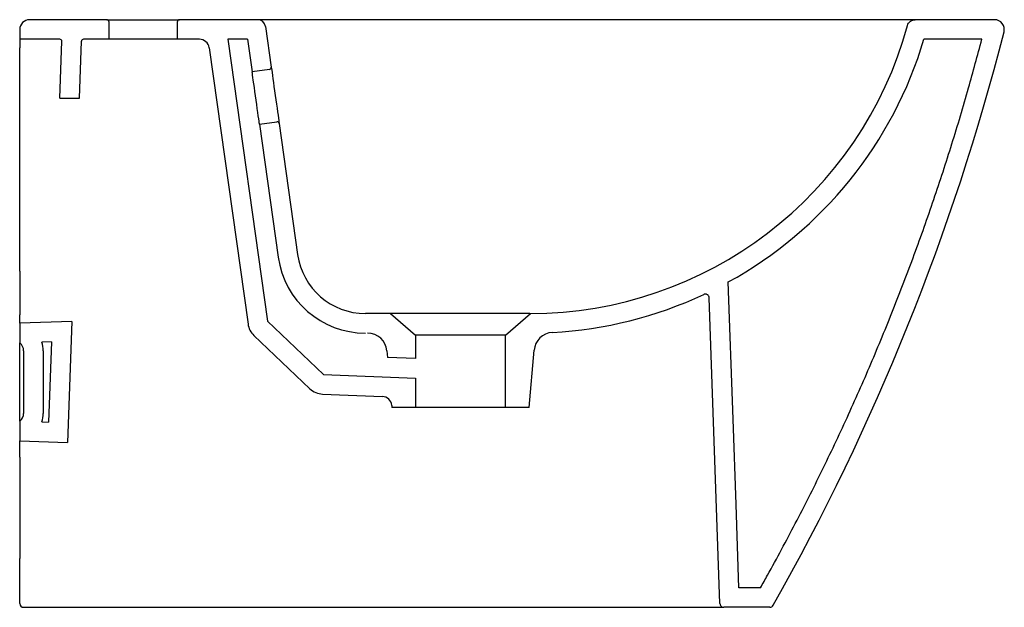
# Model space of a CAD drawing. Header units: millimetres. Extents: x 4542.627 to 4543.129, y 2408.927 to 2409.227.
import ezdxf

# ---------------------------------------------------------------- set-up
doc = ezdxf.new("R2010")
doc.units = ezdxf.units.MM
doc.layers.add('SANINDUSA', color=3, linetype='Continuous')

msp = doc.modelspace()

# ---------------------------------------------------------------- linework, layer by layer
at = {"layer": 'SANINDUSA'}
for p, q in [((4542.671148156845, 2409.227159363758), (4542.631648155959, 2409.227159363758)), ((4542.671148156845, 2409.227159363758), (4542.708148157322, 2409.227159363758)), ((4542.672148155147, 2409.22615936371), (4542.672148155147, 2409.217159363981)), ((4542.707148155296, 2409.217159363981), (4542.707148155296, 2409.22615936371)), ((4542.748171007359, 2409.227159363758), (4542.708148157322, 2409.227159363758)), ((4543.083713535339, 2409.227159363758), (4542.74817100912, 2409.227159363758)), ((4542.752132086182, 2409.223716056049), (4542.75505789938, 2409.202897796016)), ((4543.124229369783, 2409.227159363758), (4543.08371352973, 2409.227159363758)), ((4542.626648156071, 2409.22215936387), (4542.626648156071, 2409.217159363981)), ((4542.64716747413, 2409.217159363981), (4542.626648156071, 2409.217159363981)), ((4542.626648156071, 2409.217159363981), (4542.626648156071, 2409.212836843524)), ((4542.647155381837, 2409.187159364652), (4542.648166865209, 2409.216124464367)), ((4542.657161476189, 2409.187159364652), (4542.6581753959, 2409.216194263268)), ((4542.672148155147, 2409.217159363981), (4542.659174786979, 2409.217159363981)), ((4542.707148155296, 2409.217159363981), (4542.672148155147, 2409.217159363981)), ((4542.71841230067, 2409.217159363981), (4542.707148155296, 2409.217159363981)), ((4542.742955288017, 2409.217159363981), (4542.732857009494, 2409.217159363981)), ((4542.732857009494, 2409.217159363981), (4542.753092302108, 2409.073177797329)), ((4542.742955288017, 2409.217159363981), (4542.745294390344, 2409.200515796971)), ((4543.11777451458, 2409.217159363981), (4543.088236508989, 2409.217159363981)), ((4542.626648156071, 2409.098720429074), (4542.626648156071, 2409.212836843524)), ((4542.72336364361, 2409.212855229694), (4542.743189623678, 2409.071786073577)), ((4542.754206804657, 2409.201768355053), (4542.745294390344, 2409.200515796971)), ((4542.647155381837, 2409.187159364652), (4542.657161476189, 2409.187159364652)), ((4542.749052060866, 2409.173778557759), (4542.757964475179, 2409.175031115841)), ((4542.749052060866, 2409.173778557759), (4542.7585922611, 2409.105896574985)), ((4542.759093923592, 2409.174180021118), (4542.768494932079, 2409.107288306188)), ((4542.626648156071, 2409.098720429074), (4542.626648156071, 2409.07653072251)), ((4542.984081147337, 2408.929089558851), (4542.978632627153, 2409.085114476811)), ((4542.626648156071, 2409.072159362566), (4542.626648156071, 2409.07653072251)), ((4542.653177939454, 2409.07308579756), (4542.626648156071, 2409.072159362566)), ((4542.653177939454, 2409.07308579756), (4542.651020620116, 2409.011308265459)), ((4542.753092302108, 2409.073177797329), (4542.781641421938, 2409.046026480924)), ((4542.815994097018, 2409.077159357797), (4542.80315431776, 2409.077159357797)), ((4542.815994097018, 2409.077159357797), (4542.828648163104, 2409.066159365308)), ((4542.886990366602, 2409.077159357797), (4542.815994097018, 2409.077159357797)), ((4542.874648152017, 2409.066159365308), (4542.887302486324, 2409.077159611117)), ((4542.626648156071, 2409.072159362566), (4542.626648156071, 2409.062159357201)), ((4542.642809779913, 2409.062717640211), (4542.637991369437, 2409.062549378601)), ((4542.642809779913, 2409.062717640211), (4542.641375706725, 2409.021651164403)), ((4542.746200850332, 2409.065931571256), (4542.774749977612, 2409.038780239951)), ((4542.828648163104, 2409.066159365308), (4542.828648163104, 2409.054144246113)), ((4542.874648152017, 2409.066159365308), (4542.828648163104, 2409.066159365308)), ((4542.874648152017, 2409.029159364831), (4542.874648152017, 2409.066159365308)), ((4542.628648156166, 2409.058159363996), (4542.628648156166, 2409.026159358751)), ((4542.638648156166, 2409.058159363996), (4542.638648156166, 2409.026159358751)), ((4542.81412222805, 2409.058030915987), (4542.814412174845, 2409.054716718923)), ((4542.886648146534, 2409.029159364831), (4542.889203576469, 2409.05836806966)), ((4542.828648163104, 2409.054144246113), (4542.814412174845, 2409.054716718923)), ((4542.781641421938, 2409.046026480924), (4542.828648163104, 2409.044136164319)), ((4542.828648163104, 2409.044136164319), (4542.828648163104, 2409.029159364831)), ((4542.781239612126, 2409.036034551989), (4542.811772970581, 2409.034806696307)), ((4542.816553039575, 2409.030246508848), (4542.816648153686, 2409.029159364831)), ((4542.828648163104, 2409.029159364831), (4542.816648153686, 2409.029159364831)), ((4542.874648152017, 2409.029159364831), (4542.828648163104, 2409.029159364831)), ((4542.886648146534, 2409.029159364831), (4542.874648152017, 2409.029159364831)), ((4542.626648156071, 2409.022159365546), (4542.626648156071, 2409.012159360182)), ((4542.63799136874, 2409.021769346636), (4542.641375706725, 2409.021651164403)), ((4542.626648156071, 2409.012159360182), (4542.651020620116, 2409.011308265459)), ((4542.626648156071, 2409.003821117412), (4542.626648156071, 2409.012159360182)), ((4542.626648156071, 2409.003821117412), (4542.626648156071, 2408.952159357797)), ((4542.626648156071, 2408.92915935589), (4542.626648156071, 2408.952159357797)), ((4543.004810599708, 2408.937159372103), (4542.993805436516, 2408.937159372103)), ((4542.628648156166, 2408.927159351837), (4542.871441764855, 2408.927159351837)), ((4542.871441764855, 2408.927159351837), (4542.986079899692, 2408.927159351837)), ((4543.009483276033, 2408.927159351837), (4542.986079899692, 2408.927159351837))]:
    msp.add_line(p, q, dxfattribs=at)
at = {"layer": 'SANINDUSA', "flags": 128}
for points in [[(4542.749052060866, 2409.173778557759), (4542.74902643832, 2409.173960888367), (4542.748950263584, 2409.17450290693), (4542.74882561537, 2409.175389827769), (4542.748655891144, 2409.176597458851), (4542.748445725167, 2409.178092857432), (4542.748200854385, 2409.179835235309), (4542.747927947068, 2409.181777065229), (4542.747634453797, 2409.183865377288), (4542.747328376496, 2409.186043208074), (4542.747018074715, 2409.188251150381), (4542.746711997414, 2409.190428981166), (4542.746418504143, 2409.192517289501), (4542.746145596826, 2409.194459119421), (4542.745900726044, 2409.196201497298), (4542.745690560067, 2409.197696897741), (4542.745520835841, 2409.19890452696), (4542.745396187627, 2409.1997914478), (4542.745320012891, 2409.200333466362), (4542.745294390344, 2409.200515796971)], [(4542.75505789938, 2409.202897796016), (4542.755082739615, 2409.202721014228), (4542.755156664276, 2409.202195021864), (4542.755277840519, 2409.20133277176), (4542.755443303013, 2409.200155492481), (4542.755648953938, 2409.1986921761), (4542.755889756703, 2409.196978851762), (4542.756159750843, 2409.195057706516), (4542.756452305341, 2409.192976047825), (4542.756760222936, 2409.19078513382), (4542.757075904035, 2409.18853891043), (4542.757391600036, 2409.186292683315), (4542.75769950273, 2409.18410176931), (4542.757992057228, 2409.182020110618), (4542.758262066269, 2409.180098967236), (4542.758502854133, 2409.178385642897), (4542.758708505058, 2409.176922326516), (4542.758873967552, 2409.175745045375), (4542.758995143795, 2409.174882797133), (4542.759069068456, 2409.17435680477), (4542.759093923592, 2409.174180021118)], [(4542.993805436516, 2408.937159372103), (4542.992319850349, 2408.97970063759), (4542.990801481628, 2409.023180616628), (4542.988354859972, 2409.093242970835)]]:
    msp.add_lwpolyline(points, dxfattribs=at)
at = {"layer": 'SANINDUSA'}
for centre, radius, start, end in [((4542.631648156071, 2409.222159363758), 0.005, 90, 180), ((4542.671148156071, 2409.226159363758), 0.001000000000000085, 0, 90), ((4542.708148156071, 2409.226159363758), 0.001000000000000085, 90, 180), ((4542.74817100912, 2409.223159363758), 0.004000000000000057, 8.000000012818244, 90), ((4542.88699037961, 2409.277159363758), 0.2, 270.089412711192, 344.6505229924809), ((4543.12422935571, 2409.222159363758), 0.004999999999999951, 345.6796732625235, 90), ((4542.647167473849, 2409.216159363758), 0.001000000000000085, 357.9999999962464, 90), ((4542.65917478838, 2409.216159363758), 0.001000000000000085, 90, 177.9999999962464), ((4542.718412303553, 2409.212159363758), 0.005, 8.000000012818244, 90), ((4542.88699037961, 2409.277159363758), 0.21, 298.8611089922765, 343.3984503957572), ((4542.754067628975, 2409.202758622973), 0.0009999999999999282, 278.0000000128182, 8.000000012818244), ((4542.758103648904, 2409.17404084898), 0.001000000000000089, 8.000000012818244, 98.00000001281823), ((4542.8031543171, 2409.112159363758), 0.045, 188.0000000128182, 270), ((4542.8031543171, 2409.112159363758), 0.035, 188.0000000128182, 270), ((4542.88699037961, 2409.277159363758), 0.2100000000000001, 273.172461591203, 295.0144308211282), ((4542.753092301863, 2409.073177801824), 0.01000000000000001, 188.0000000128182, 226.4375369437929), ((4542.804160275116, 2409.057159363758), 0.01, 4.999999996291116, 90), ((4542.899165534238, 2409.057496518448), 0.0100000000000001, 93.17246159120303, 175.0000000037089), ((4542.623648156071, 2409.058159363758), 0.005000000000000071, 0, 53.1301023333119), ((4542.623648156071, 2409.058159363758), 0.01500000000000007, 0, 17.01773239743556), ((4542.781641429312, 2409.04602647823), 0.01000000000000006, 226.4375369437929, 267.6971611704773), ((4542.811572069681, 2409.029810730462), 0.00500000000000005, 4.999999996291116, 87.69716117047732), ((4542.623648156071, 2409.026159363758), 0.005000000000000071, 306.8698976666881, 0), ((4542.623648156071, 2409.026159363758), 0.01500000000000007, 342.9822585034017, 0), ((4542.628648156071, 2408.929159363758), 0.002000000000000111, 182.0000000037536, 270), ((4543.009483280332, 2408.929159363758), 0.002000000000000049, 270, 330.4643200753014)]:
    msp.add_arc(centre, radius, start, end, dxfattribs=at)
for points, knots in [([(4543.07985621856, 2409.224218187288), (4543.079963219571, 2409.224607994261), (4543.080136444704, 2409.225002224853), (4543.080619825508, 2409.22573243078), (4543.0809300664, 2409.226067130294), (4543.081646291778, 2409.226613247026), (4543.082051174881, 2409.226823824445), (4543.082883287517, 2409.227096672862), (4543.083309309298, 2409.227159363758), (4543.083713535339, 2409.227159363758)], [0, 0, 0, 0, 0.25, 0.25, 0.5, 0.5, 0.75, 0.75, 1, 1, 1, 1]), ([(4543.004810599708, 2408.937159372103), (4543.005993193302, 2408.939275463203), (4543.012061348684, 2408.950133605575), (4543.022671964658, 2408.969926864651), (4543.03621130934, 2408.996751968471), (4543.049059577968, 2409.023915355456), (4543.061213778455, 2409.051396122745), (4543.072665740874, 2409.079176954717), (4543.083381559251, 2409.107172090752), (4543.093363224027, 2409.135360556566), (4543.102595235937, 2409.163726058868), (4543.11076481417, 2409.190991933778), (4543.115555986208, 2409.208877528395), (4543.11777451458, 2409.217159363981)], [0, 0, 0, 0, 0.02402118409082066, 0.1232581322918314, 0.2225111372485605, 0.3217480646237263, 0.420985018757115, 0.5202379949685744, 0.6194749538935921, 0.7179924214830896, 0.8165255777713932, 0.9150430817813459, 1, 1, 1, 1]), ([(4542.978632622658, 2409.085114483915), (4542.978626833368, 2409.085280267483), (4542.978600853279, 2409.085441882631), (4542.97850985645, 2409.085757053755), (4542.978443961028, 2409.085910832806), (4542.978279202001, 2409.086193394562), (4542.978178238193, 2409.086326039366), (4542.977948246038, 2409.086561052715), (4542.977820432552, 2409.086663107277), (4542.977538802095, 2409.086835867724), (4542.97738838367, 2409.086904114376), (4542.977075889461, 2409.087002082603), (4542.976911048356, 2409.087032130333), (4542.976584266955, 2409.087050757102), (4542.976419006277, 2409.08703995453), (4542.976094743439, 2409.08697772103), (4542.975938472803, 2409.086927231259), (4542.975788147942, 2409.086857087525)], [0, 0, 0, 0, 0.125, 0.125, 0.25, 0.25, 0.375, 0.375, 0.5, 0.5, 0.625, 0.625, 0.75, 0.75, 0.875, 0.875, 1, 1, 1, 1]), ([(4542.626648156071, 2409.022159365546), (4542.626648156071, 2409.026052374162), (4542.626648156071, 2409.039248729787), (4542.626648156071, 2409.052480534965), (4542.626648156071, 2409.062159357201)], [0, 0, 0, 0, 0.2817440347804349, 1, 1, 1, 1]), ([(4542.984081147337, 2408.929089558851), (4542.984111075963, 2408.928865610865), (4542.984170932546, 2408.928417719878), (4542.984536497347, 2408.927830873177), (4542.985059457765, 2408.927396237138), (4542.985607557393, 2408.927185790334), (4542.985955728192, 2408.92716630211), (4542.986079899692, 2408.927159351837)], [0, 0, 0, 0, 0.2195695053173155, 0.4391341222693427, 0.658708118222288, 0.878281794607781, 1, 1, 1, 1])]:
    msp.add_open_spline(points, degree=3, knots=knots, dxfattribs=at)
msp.add_open_spline([(4543.011223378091, 2408.928173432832), (4543.063312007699, 2409.02010614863), (4543.102942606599, 2409.118556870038), (4543.129073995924, 2409.22092264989)], degree=3, dxfattribs=at)

doc.saveas('drawing.dxf')
